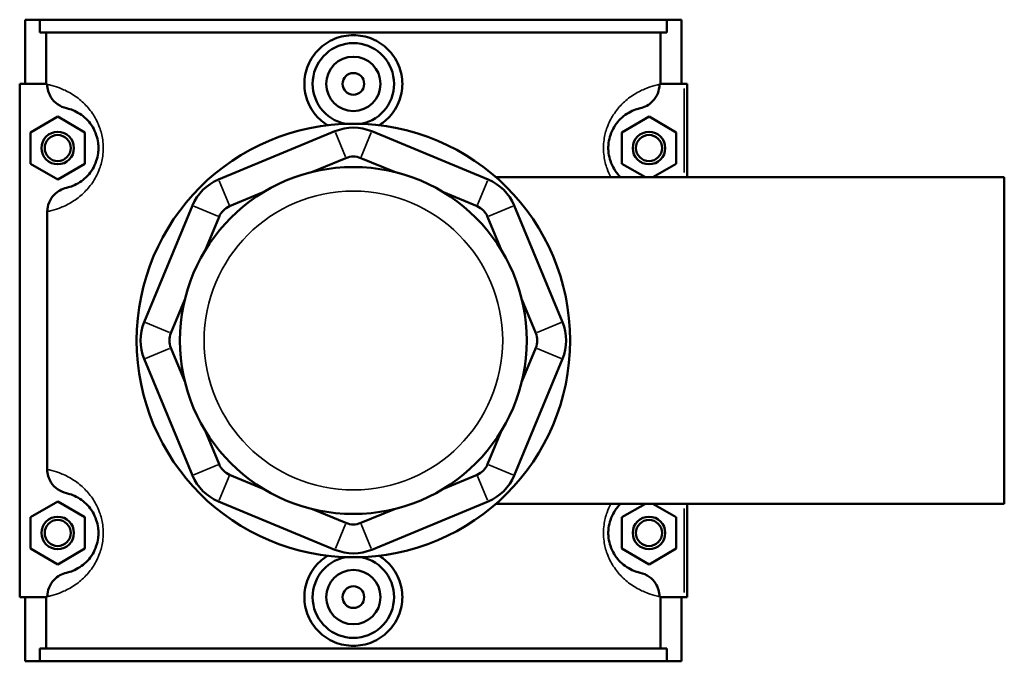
# Model space of a CAD drawing. Header units: inches. Extents: x 0.1 to 46.6, y -0.2 to 46.8.
# Tile 7 of 8: x 15.3 to 22.4, y 31.5 to 36.1. Entities that reach past the tile are written whole.
import ezdxf

# ---------------------------------------------------------------- set-up
doc = ezdxf.new("R2010")
doc.units = ezdxf.units.IN
doc.header["$MEASUREMENT"] = 0
doc.layers.add('Visible (ANSI)', color=7, linetype='Continuous', lineweight=50)
doc.layers.add('Visible Narrow (ANSI)', color=7, linetype='Continuous', lineweight=35)

msp = doc.modelspace()

# ---------------------------------------------------------------- linework, layer by layer
at = {"layer": 'Visible (ANSI)'}
for p, q in [((15.3296, 35.6842), (15.3296, 36.1492)), ((15.3296, 36.1492), (15.4358, 36.1492)), ((15.4358, 36.1492), (19.9833, 36.1492)), ((15.4358, 36.0562), (15.4358, 36.1492)), ((19.9833, 36.1492), (19.9833, 36.0562)), ((19.9833, 36.1492), (20.0896, 36.1492)), ((20.0896, 35.6842), (20.0896, 36.1492)), ((19.9833, 36.0562), (15.4358, 36.0562)), ((15.482, 36.0562), (15.482, 35.6842)), ((19.9371, 35.6842), (19.9371, 36.0562)), ((15.4901, 35.6842), (15.2902, 35.6842)), ((15.2902, 35.6842), (15.2902, 31.9642)), ((15.4901, 35.6842), (15.4901, 35.6794)), ((19.929, 35.6794), (19.929, 35.6842)), ((19.929, 35.6842), (20.1092, 35.6842)), ((20.1092, 35.6842), (20.1289, 35.6842)), ((20.1289, 35.0073), (20.1289, 35.6842)), ((15.3689, 35.3328), (15.5658, 35.4465)), ((15.5658, 35.4465), (15.7626, 35.3328)), ((19.8533, 35.4465), (19.6565, 35.3328)), ((20.0502, 35.3328), (19.8533, 35.4465)), ((17.5759, 35.3403), (16.732, 34.9907)), ((18.6871, 34.9907), (17.8432, 35.3403)), ((15.3689, 35.1055), (15.3689, 35.3328)), ((15.7626, 35.3328), (15.7626, 35.1055)), ((19.6565, 35.3328), (19.6565, 35.1055)), ((20.0502, 35.1055), (20.0502, 35.3328)), ((17.4122, 35.0457), (17.6561, 35.1467)), ((17.763, 35.1467), (18.0069, 35.0457)), ((15.5658, 34.9919), (15.3689, 35.1055)), ((15.7626, 35.1055), (15.5658, 34.9919)), ((19.6565, 35.1055), (19.8267, 35.0073)), ((19.88, 35.0073), (20.0502, 35.1055)), ((18.7439, 35.0073), (22.4296, 35.0073)), ((22.4296, 32.6411), (22.4296, 35.0073)), ((16.8122, 34.7972), (17.0561, 34.8982)), ((18.363, 34.8982), (18.6069, 34.7972)), ((16.543, 34.8017), (16.1935, 33.9578)), ((19.2257, 33.9578), (18.8761, 34.8017)), ((15.4901, 34.759), (15.4901, 32.8894)), ((16.6356, 34.4776), (16.7366, 34.7216)), ((18.6825, 34.7216), (18.7836, 34.4776)), ((16.387, 33.8777), (16.4881, 34.1216)), ((18.931, 34.1216), (19.0321, 33.8777)), ((16.4881, 33.5268), (16.387, 33.7707)), ((19.0321, 33.7707), (18.931, 33.5268)), ((16.1935, 33.6906), (16.543, 32.8466)), ((18.8761, 32.8466), (19.2257, 33.6906)), ((16.7366, 32.9268), (16.6356, 33.1708)), ((18.7836, 33.1708), (18.6825, 32.9268)), ((17.0561, 32.7502), (16.8122, 32.8512)), ((18.6069, 32.8512), (18.363, 32.7502)), ((15.3689, 32.5428), (15.5658, 32.6565)), ((15.5658, 32.6565), (15.7626, 32.5428)), ((16.732, 32.6577), (17.5759, 32.3081)), ((17.8432, 32.3081), (18.6871, 32.6577)), ((18.7439, 32.6411), (22.4296, 32.6411)), ((19.8267, 32.6411), (19.6565, 32.5428)), ((20.0502, 32.5428), (19.88, 32.6411)), ((20.1289, 31.9642), (20.1289, 32.6411)), ((17.6561, 32.5017), (17.4122, 32.6027)), ((18.0069, 32.6027), (17.763, 32.5017)), ((15.3689, 32.3155), (15.3689, 32.5428)), ((15.7626, 32.5428), (15.7626, 32.3155)), ((19.6565, 32.5428), (19.6565, 32.3155)), ((20.0502, 32.3155), (20.0502, 32.5428)), ((15.5658, 32.2019), (15.3689, 32.3155)), ((15.7626, 32.3155), (15.5658, 32.2019)), ((19.6565, 32.3155), (19.8533, 32.2019)), ((19.8533, 32.2019), (20.0502, 32.3155)), ((15.2902, 31.9642), (15.4901, 31.9642)), ((15.3296, 31.4992), (15.3296, 31.9642)), ((15.482, 31.9642), (15.482, 31.5922)), ((15.4901, 31.969), (15.4901, 31.9642)), ((19.929, 31.9642), (19.929, 31.969)), ((20.1092, 31.9642), (19.929, 31.9642)), ((19.9371, 31.5922), (19.9371, 31.9642)), ((20.0896, 31.4992), (20.0896, 31.9642)), ((20.1289, 31.9642), (20.1092, 31.9642)), ((19.9833, 31.5922), (15.4358, 31.5922)), ((15.4358, 31.4992), (15.4358, 31.5922)), ((19.9833, 31.5922), (19.9833, 31.4992)), ((15.4358, 31.4992), (15.3296, 31.4992)), ((15.4358, 31.4992), (19.9833, 31.4992)), ((20.0896, 31.4992), (19.9833, 31.4992))]:
    msp.add_line(p, q, dxfattribs=at)
for centre, radius in [((17.7096, 35.6842), 0.1969), ((17.7096, 35.6842), 0.0787), ((17.7096, 33.8242), 1.5715), ((15.5658, 35.2192), 0.1181), ((15.5658, 35.2192), 0.0945), ((19.8533, 35.2192), 0.1181), ((19.8533, 35.2192), 0.0945), ((17.7096, 33.8242), 1.2572), ((15.5658, 32.4292), 0.1181), ((15.5658, 32.4292), 0.0945), ((19.8533, 32.4292), 0.1181), ((19.8533, 32.4292), 0.0945), ((17.7096, 31.9642), 0.1969), ((17.7096, 31.9642), 0.0787)]:
    msp.add_circle(centre, radius, dxfattribs=at)
for centre, radius, start, end in [((17.7096, 35.6842), 0.2953, 281.25207, 258.74793), ((17.7096, 35.0177), 0.3492, 67.5, 112.5), ((17.7096, 35.0177), 0.1397, 67.5, 112.5), ((16.8656, 34.6681), 0.3492, 112.5, 157.5), ((18.5535, 34.6681), 0.3492, 22.5, 67.5), ((16.8656, 34.6681), 0.1397, 112.5, 157.5), ((18.5535, 34.6681), 0.1397, 22.5, 67.5), ((16.5161, 33.8242), 0.3492, 157.5, 202.5), ((18.903, 33.8242), 0.3492, 337.5, 22.5), ((16.5161, 33.8242), 0.1397, 157.5, 202.5), ((18.903, 33.8242), 0.1397, 337.5, 22.5), ((16.8656, 32.9803), 0.1397, 202.5, 247.5), ((18.5535, 32.9803), 0.1397, 292.5, 337.5), ((16.8656, 32.9803), 0.3492, 202.5, 247.5), ((18.5535, 32.9803), 0.3492, 292.5, 337.5), ((17.7096, 32.6307), 0.1397, 247.5, 292.5), ((17.7096, 32.6307), 0.3492, 247.5, 292.5), ((17.7096, 31.9642), 0.2953, 101.25207, 78.74793)]:
    msp.add_arc(centre, radius, start, end, dxfattribs=at)
for points, knots in [([(17.5222, 35.3844), (17.4988, 35.3989), (17.4775, 35.4159), (17.4273, 35.4655), (17.3999, 35.5051), (17.3634, 35.5922), (17.3543, 35.6396), (17.3543, 35.7288), (17.3634, 35.7762), (17.3999, 35.8633), (17.4273, 35.9029), (17.4904, 35.9654), (17.5303, 35.9924), (17.6176, 36.0282), (17.6651, 36.037), (17.7541, 36.037), (17.8015, 36.0282), (17.8888, 35.9924), (17.9287, 35.9654), (17.9918, 35.9029), (18.0193, 35.8633), (18.0558, 35.7762), (18.0648, 35.7288), (18.0648, 35.6842)], [1.835834, 1.835834, 1.835834, 1.835834, 2.035297, 2.035297, 2.374881, 2.374881, 2.714465, 2.714465, 3.054049, 3.054049, 3.393633, 3.393633, 3.732665, 3.732665, 4.071698, 4.071698, 4.41073, 4.41073, 4.749762, 4.749762, 5.089346, 5.089346, 5.42893, 5.42893, 5.42893, 5.42893]), ([(15.4901, 35.6794), (15.4901, 35.6632), (15.4924, 35.6471), (15.5014, 35.616), (15.5081, 35.6012), (15.5292, 35.5674), (15.5457, 35.5501), (15.5848, 35.5225), (15.6071, 35.5126), (15.6307, 35.5073)], [-0.6114062, -0.6114062, -0.6114062, -0.6114062, -0.4880421, -0.4880421, -0.3645154, -0.3645154, -0.184164, -0.184164, 0, 0, 0, 0]), ([(18.0648, 35.6842), (18.0648, 35.6396), (18.0558, 35.5922), (18.0193, 35.5051), (17.9918, 35.4655), (17.9417, 35.4159), (17.9203, 35.3989), (17.8969, 35.3844)], [0, 0, 0, 0, 0.339584, 0.339584, 0.679168, 0.679168, 0.8786311, 0.8786311, 0.8786311, 0.8786311]), ([(19.7884, 35.5073), (19.8056, 35.5111), (19.8221, 35.5174), (19.8529, 35.5345), (19.867, 35.5453), (19.8951, 35.5742), (19.9077, 35.5933), (19.9246, 35.635), (19.929, 35.6571), (19.929, 35.6794)], [-0.6108027, -0.6108027, -0.6108027, -0.6108027, -0.4770763, -0.4770763, -0.3427203, -0.3427203, -0.1698946, -0.1698946, 0, 0, 0, 0]), ([(15.6307, 35.5073), (15.6349, 35.5063), (15.6395, 35.5052), (15.6569, 35.5004), (15.6718, 35.4954), (15.7039, 35.4807), (15.7208, 35.4715), (15.7533, 35.448), (15.7686, 35.435), (15.7961, 35.4049), (15.8083, 35.389), (15.8295, 35.3535), (15.8386, 35.3344), (15.8516, 35.2956), (15.8561, 35.2766), (15.8602, 35.2445), (15.8611, 35.2318), (15.8611, 35.2192), (15.8611, 35.2066), (15.8602, 35.1939), (15.8561, 35.1618), (15.8516, 35.1428), (15.8386, 35.104), (15.8295, 35.0849), (15.8083, 35.0494), (15.7961, 35.0335), (15.7686, 35.0034), (15.7533, 34.9904), (15.7208, 34.9669), (15.7039, 34.9577), (15.6718, 34.943), (15.6569, 34.938), (15.6395, 34.9332), (15.6349, 34.9321), (15.6307, 34.9311)], [0.553667, 0.553667, 0.553667, 0.553667, 0.778803, 0.778803, 1.345193, 1.345193, 1.851654, 1.851654, 2.262205, 2.262205, 2.595706, 2.595706, 2.893033, 2.893033, 3.138035, 3.138035, 3.291162, 3.291162, 3.291162, 3.444288, 3.444288, 3.689291, 3.689291, 3.986618, 3.986618, 4.320119, 4.320119, 4.73067, 4.73067, 5.237131, 5.237131, 5.803521, 5.803521, 6.028657, 6.028657, 6.028657, 6.028657]), ([(19.6477, 35.0073), (19.6436, 35.0113), (19.6395, 35.0155), (19.6231, 35.0335), (19.6108, 35.0494), (19.5896, 35.0849), (19.5805, 35.104), (19.5675, 35.1428), (19.563, 35.1618), (19.5589, 35.1939), (19.5581, 35.2066), (19.5581, 35.2192), (19.5581, 35.2318), (19.5589, 35.2445), (19.563, 35.2766), (19.5675, 35.2956), (19.5805, 35.3344), (19.5896, 35.3535), (19.6108, 35.389), (19.6231, 35.4049), (19.6506, 35.435), (19.6659, 35.448), (19.6984, 35.4715), (19.7152, 35.4807), (19.7473, 35.4954), (19.7622, 35.5004), (19.7796, 35.5052), (19.7842, 35.5063), (19.7884, 35.5073)], [2.15097, 2.15097, 2.15097, 2.15097, 2.262204, 2.262204, 2.595705, 2.595705, 2.893032, 2.893032, 3.138034, 3.138034, 3.291161, 3.291161, 3.291161, 3.444287, 3.444287, 3.689289, 3.689289, 3.986616, 3.986616, 4.320117, 4.320117, 4.730668, 4.730668, 5.237133, 5.237133, 5.803522, 5.803522, 6.028656, 6.028656, 6.028656, 6.028656]), ([(15.6307, 34.9311), (15.6135, 34.9273), (15.597, 34.921), (15.5663, 34.9039), (15.5521, 34.8931), (15.524, 34.8642), (15.5115, 34.8451), (15.4945, 34.8034), (15.4901, 34.7813), (15.4901, 34.759)], [-0.6108027, -0.6108027, -0.6108027, -0.6108027, -0.4770763, -0.4770763, -0.3427203, -0.3427203, -0.1698946, -0.1698946, 0, 0, 0, 0]), ([(15.4901, 32.8894), (15.4901, 32.8732), (15.4924, 32.8571), (15.5014, 32.826), (15.5081, 32.8112), (15.5292, 32.7774), (15.5457, 32.7601), (15.5848, 32.7325), (15.6071, 32.7226), (15.6307, 32.7173)], [-0.6114062, -0.6114062, -0.6114062, -0.6114062, -0.4880421, -0.4880421, -0.3645154, -0.3645154, -0.184164, -0.184164, 0, 0, 0, 0]), ([(15.6307, 32.7173), (15.6349, 32.7163), (15.6395, 32.7152), (15.6569, 32.7104), (15.6718, 32.7054), (15.7039, 32.6907), (15.7208, 32.6815), (15.7533, 32.658), (15.7686, 32.645), (15.7961, 32.6149), (15.8083, 32.599), (15.8295, 32.5635), (15.8386, 32.5444), (15.8516, 32.5056), (15.8561, 32.4866), (15.8602, 32.4545), (15.8611, 32.4418), (15.8611, 32.4292), (15.8611, 32.4166), (15.8602, 32.4039), (15.8561, 32.3718), (15.8516, 32.3528), (15.8386, 32.314), (15.8295, 32.2949), (15.8083, 32.2594), (15.7961, 32.2435), (15.7686, 32.2134), (15.7533, 32.2004), (15.7208, 32.1769), (15.7039, 32.1677), (15.6718, 32.153), (15.6569, 32.148), (15.6395, 32.1432), (15.6349, 32.1421), (15.6307, 32.1411)], [0.553667, 0.553667, 0.553667, 0.553667, 0.778802, 0.778802, 1.345192, 1.345192, 1.851654, 1.851654, 2.262205, 2.262205, 2.595706, 2.595706, 2.893033, 2.893033, 3.138035, 3.138035, 3.291162, 3.291162, 3.291162, 3.444288, 3.444288, 3.689291, 3.689291, 3.986618, 3.986618, 4.320119, 4.320119, 4.730669, 4.730669, 5.237132, 5.237132, 5.803522, 5.803522, 6.028657, 6.028657, 6.028657, 6.028657]), ([(19.7884, 32.1411), (19.7842, 32.1421), (19.7796, 32.1432), (19.7622, 32.148), (19.7473, 32.153), (19.7152, 32.1677), (19.6984, 32.1769), (19.6659, 32.2004), (19.6506, 32.2134), (19.6231, 32.2435), (19.6108, 32.2594), (19.5896, 32.2949), (19.5805, 32.314), (19.5675, 32.3528), (19.563, 32.3718), (19.5589, 32.4039), (19.5581, 32.4166), (19.5581, 32.4292), (19.5581, 32.4418), (19.5589, 32.4545), (19.563, 32.4866), (19.5675, 32.5056), (19.5805, 32.5444), (19.5896, 32.5635), (19.6108, 32.599), (19.6231, 32.6149), (19.6395, 32.6329), (19.6436, 32.6371), (19.6477, 32.6411)], [0.553334, 0.553334, 0.553334, 0.553334, 0.778454, 0.778454, 1.344832, 1.344832, 1.851325, 1.851325, 2.261878, 2.261878, 2.595374, 2.595374, 2.892701, 2.892701, 3.137703, 3.137703, 3.29083, 3.29083, 3.29083, 3.443956, 3.443956, 3.688958, 3.688958, 3.986285, 3.986285, 4.319781, 4.319781, 4.43102, 4.43102, 4.43102, 4.43102]), ([(18.0648, 31.9642), (18.0648, 31.9196), (18.0558, 31.8722), (18.0193, 31.7851), (17.9918, 31.7455), (17.9287, 31.683), (17.8888, 31.656), (17.8015, 31.6202), (17.7541, 31.6114), (17.6651, 31.6114), (17.6176, 31.6202), (17.5303, 31.656), (17.4904, 31.683), (17.4273, 31.7455), (17.3999, 31.7851), (17.3634, 31.8722), (17.3543, 31.9196), (17.3543, 31.9642), (17.3543, 32.0088), (17.3634, 32.0562), (17.3999, 32.1433), (17.4273, 32.1829), (17.4775, 32.2325), (17.4988, 32.2495), (17.5222, 32.2639)], [2.714465, 2.714465, 2.714465, 2.714465, 3.054049, 3.054049, 3.393633, 3.393633, 3.732665, 3.732665, 4.071698, 4.071698, 4.41073, 4.41073, 4.749762, 4.749762, 5.089346, 5.089346, 5.42893, 5.42893, 5.42893, 5.768514, 5.768514, 6.108098, 6.108098, 6.307561, 6.307561, 6.307561, 6.307561]), ([(17.8969, 32.2639), (17.9203, 32.2495), (17.9417, 32.2325), (17.9918, 32.1829), (18.0193, 32.1433), (18.0558, 32.0562), (18.0648, 32.0088), (18.0648, 31.9642)], [1.835834, 1.835834, 1.835834, 1.835834, 2.0352971, 2.0352971, 2.3748811, 2.3748811, 2.7144651, 2.7144651, 2.7144651, 2.7144651]), ([(15.6307, 32.1411), (15.6135, 32.1373), (15.597, 32.131), (15.5663, 32.1139), (15.5521, 32.1031), (15.524, 32.0742), (15.5115, 32.0551), (15.4945, 32.0134), (15.4901, 31.9913), (15.4901, 31.969)], [-0.6108027, -0.6108027, -0.6108027, -0.6108027, -0.4770763, -0.4770763, -0.3427203, -0.3427203, -0.1698946, -0.1698946, 0, 0, 0, 0]), ([(19.929, 31.969), (19.929, 31.9852), (19.9267, 32.0013), (19.9177, 32.0324), (19.911, 32.0472), (19.8899, 32.081), (19.8734, 32.0983), (19.8344, 32.1259), (19.812, 32.1358), (19.7884, 32.1411)], [-0.6114062, -0.6114062, -0.6114062, -0.6114062, -0.4880421, -0.4880421, -0.3645154, -0.3645154, -0.184164, -0.184164, 0, 0, 0, 0])]:
    msp.add_open_spline(points, degree=3, knots=knots, dxfattribs=at)
at = {"layer": 'Visible Narrow (ANSI)'}
for p, q in [((20.1092, 35.6503), (20.1092, 35.0411)), ((17.6521, 35.1564), (17.5799, 35.3306)), ((17.767, 35.1564), (17.8392, 35.3306)), ((16.736, 34.9811), (16.8082, 34.8068)), ((18.6109, 34.8068), (18.6831, 34.9811)), ((16.7269, 34.7256), (16.5527, 34.7977)), ((18.6922, 34.7256), (18.8664, 34.7977)), ((16.3774, 33.8817), (16.2031, 33.9538)), ((19.0418, 33.8817), (19.216, 33.9538)), ((16.3774, 33.7667), (16.2031, 33.6946)), ((19.0418, 33.7667), (19.216, 33.6946)), ((16.7269, 32.9228), (16.5527, 32.8507)), ((18.6922, 32.9228), (18.8664, 32.8507)), ((16.8082, 32.8416), (16.736, 32.6673)), ((18.6109, 32.8416), (18.6831, 32.6673)), ((20.1092, 32.6073), (20.1092, 31.998)), ((17.6521, 32.492), (17.5799, 32.3178)), ((17.767, 32.492), (17.8392, 32.3178))]:
    msp.add_line(p, q, dxfattribs=at)
msp.add_circle((17.7096, 33.8242), 1.0826, dxfattribs=at)
for points, knots in [([(15.4901, 34.759), (15.4997, 34.7609), (15.5105, 34.7632), (15.5442, 34.7718), (15.5699, 34.7796), (15.6252, 34.803), (15.6543, 34.8177), (15.7103, 34.8551), (15.7367, 34.8758), (15.7841, 34.9237), (15.8052, 34.9489), (15.8417, 35.0055), (15.8574, 35.0359), (15.8799, 35.0977), (15.8877, 35.1279), (15.8948, 35.179), (15.8962, 35.1991), (15.8962, 35.2192), (15.8962, 35.2393), (15.8948, 35.2594), (15.8877, 35.3105), (15.8799, 35.3407), (15.8574, 35.4025), (15.8417, 35.4329), (15.8052, 35.4895), (15.7841, 35.5147), (15.7367, 35.5626), (15.7103, 35.5833), (15.6543, 35.6207), (15.6252, 35.6353), (15.5699, 35.6588), (15.5442, 35.6666), (15.5105, 35.6752), (15.4997, 35.6775), (15.4901, 35.6794)], [-6.12408, -6.12408, -6.12408, -6.12408, -5.803521, -5.803521, -5.237131, -5.237131, -4.73067, -4.73067, -4.320119, -4.320119, -3.986618, -3.986618, -3.689291, -3.689291, -3.444288, -3.444288, -3.291162, -3.291162, -3.291162, -3.138035, -3.138035, -2.893033, -2.893033, -2.595706, -2.595706, -2.262205, -2.262205, -1.851654, -1.851654, -1.345193, -1.345193, -0.778803, -0.778803, -0.458244, -0.458244, -0.458244, -0.458244]), ([(19.929, 35.6794), (19.9195, 35.6775), (19.9086, 35.6752), (19.8749, 35.6666), (19.8492, 35.6588), (19.7939, 35.6353), (19.7648, 35.6207), (19.7088, 35.5833), (19.6824, 35.5626), (19.635, 35.5147), (19.6139, 35.4895), (19.5774, 35.4329), (19.5617, 35.4025), (19.5392, 35.3407), (19.5315, 35.3105), (19.5244, 35.2594), (19.5229, 35.2393), (19.5229, 35.2192), (19.5229, 35.1991), (19.5244, 35.179), (19.5315, 35.1279), (19.5392, 35.0977), (19.5575, 35.0474), (19.5671, 35.0266), (19.5777, 35.0073)], [-6.124078, -6.124078, -6.124078, -6.124078, -5.803522, -5.803522, -5.237133, -5.237133, -4.730668, -4.730668, -4.320117, -4.320117, -3.986616, -3.986616, -3.689289, -3.689289, -3.444287, -3.444287, -3.291161, -3.291161, -3.291161, -3.138034, -3.138034, -2.893032, -2.893032, -2.696666, -2.696666, -2.696666, -2.696666]), ([(15.4901, 31.969), (15.4997, 31.9709), (15.5105, 31.9732), (15.5442, 31.9818), (15.5699, 31.9896), (15.6252, 32.013), (15.6543, 32.0277), (15.7103, 32.0651), (15.7367, 32.0858), (15.7841, 32.1337), (15.8052, 32.1589), (15.8417, 32.2155), (15.8574, 32.2459), (15.8799, 32.3077), (15.8877, 32.3379), (15.8948, 32.389), (15.8962, 32.4091), (15.8962, 32.4292), (15.8962, 32.4493), (15.8948, 32.4694), (15.8877, 32.5205), (15.8799, 32.5507), (15.8574, 32.6125), (15.8417, 32.6429), (15.8052, 32.6995), (15.7841, 32.7247), (15.7367, 32.7726), (15.7103, 32.7933), (15.6543, 32.8307), (15.6252, 32.8453), (15.5699, 32.8688), (15.5442, 32.8766), (15.5105, 32.8852), (15.4997, 32.8875), (15.4901, 32.8894)], [-6.124079, -6.124079, -6.124079, -6.124079, -5.803522, -5.803522, -5.237132, -5.237132, -4.730669, -4.730669, -4.320119, -4.320119, -3.986618, -3.986618, -3.689291, -3.689291, -3.444288, -3.444288, -3.291162, -3.291162, -3.291162, -3.138035, -3.138035, -2.893033, -2.893033, -2.595706, -2.595706, -2.262205, -2.262205, -1.851654, -1.851654, -1.345192, -1.345192, -0.778802, -0.778802, -0.458244, -0.458244, -0.458244, -0.458244]), ([(19.5777, 32.6411), (19.5671, 32.6218), (19.5575, 32.601), (19.5392, 32.5507), (19.5315, 32.5205), (19.5244, 32.4694), (19.5229, 32.4493), (19.5229, 32.4292), (19.5229, 32.4091), (19.5244, 32.389), (19.5315, 32.3379), (19.5392, 32.3077), (19.5617, 32.2459), (19.5774, 32.2155), (19.6139, 32.1589), (19.635, 32.1337), (19.6824, 32.0858), (19.7088, 32.0651), (19.7648, 32.0277), (19.7939, 32.013), (19.8492, 31.9896), (19.8749, 31.9818), (19.9086, 31.9732), (19.9195, 31.9709), (19.929, 31.969)], [-3.885325, -3.885325, -3.885325, -3.885325, -3.688958, -3.688958, -3.443956, -3.443956, -3.29083, -3.29083, -3.29083, -3.137703, -3.137703, -2.892701, -2.892701, -2.595374, -2.595374, -2.261878, -2.261878, -1.851325, -1.851325, -1.344832, -1.344832, -0.778454, -0.778454, -0.457912, -0.457912, -0.457912, -0.457912])]:
    msp.add_open_spline(points, degree=3, knots=knots, dxfattribs=at)

doc.saveas('drawing.dxf')
